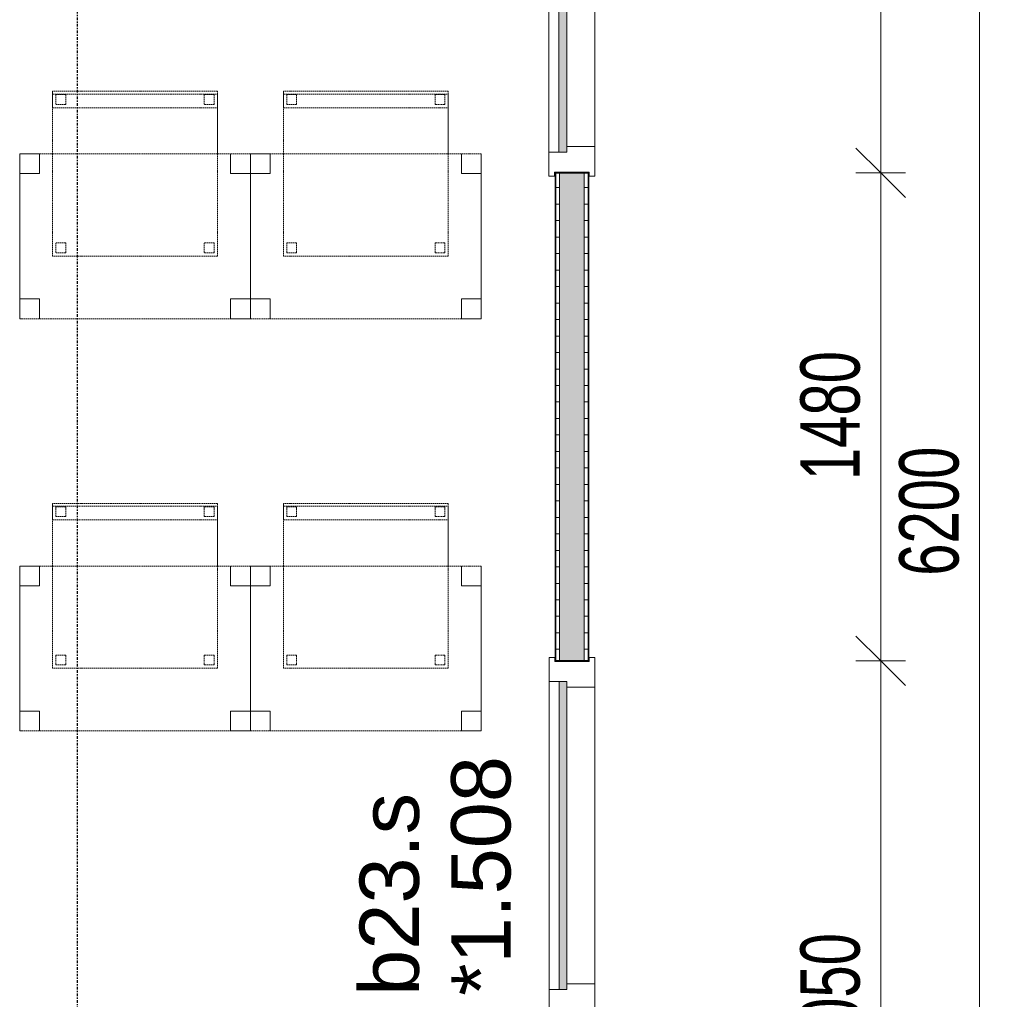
# Model space of a CAD drawing. Header units: millimetres. Extents: x -80560 to 110805, y -11020 to 52719.
# Tile 26 of 184: x 45520 to 48507, y 24274 to 27244. Entities that reach past the tile are written whole.
import ezdxf

# ---------------------------------------------------------------- set-up
doc = ezdxf.new("R2010")
doc.units = ezdxf.units.MM
doc.linetypes.add('CENTER2', pattern=[20, 8, -4, 4, -4])
doc.linetypes.add('DASHED2', pattern=[6, 4, -2])
for name, color, linetype, lineweight in [('A-ANNO-DIMS', 211, 'Continuous', 9), ('A-ANNO-DIMS-100', 211, 'Continuous', 9), ('A-DOOR', 31, 'Continuous', 18), ('A-GLAZ', 151, 'Continuous', 18), ('A-GLAZ-IDEN', 152, 'Continuous', 18), ('A-WALL', 113, 'Continuous', 35), ('A-WALL-PATT', 111, 'Continuous', 35), ('I-FURN', 30, 'Continuous', 18), ('I-WALL', 2, 'Continuous', 18), ('S-GRID', 1, 'Continuous', 9)]:
    doc.layers.add(name, color=color, linetype=linetype, lineweight=lineweight)
doc.styles.add('Arial', font='arial.ttf', dxfattribs={"height": 180})
doc.styles.add('Arial_5', font='arial.ttf', dxfattribs={"width": 0.7, "height": 180})
doc.dimstyles.new('n3o_1_8', dxfattribs={"dimscale": 304.8, "dimtxt": 183.646692, "dimasz": 0.492126, "dimexe": 0.246063, "dimexo": 0.0625, "dimgap": 0.032808, "dimtad": 1, "dimdec": 0, "dimdsep": 46, "dimtxsty": 'Arial_5', "dimblk1": 'OBLIQUE', "dimblk2": 'OBLIQUE', "dimsah": 1, "dimcen": 0.09, "dimdle": 0.246063, "dimazin": 0, "dimtfac": 1, "dimtdec": 4, "dimtix": 1, "dimtmove": 0, "dimatfit": 3, "dimfxl": 0.246063, "dimfxlon": 1, "dimtvp": 1, "dimtolj": 1, "dimtzin": 0, "dimarcsym": 2})
doc.dimstyles.new('n3o_1_8_3', dxfattribs={"dimscale": 304.8, "dimtxt": 183.646692, "dimasz": 0.492126, "dimexe": 0.246063, "dimexo": 0.0625, "dimgap": 0.032808, "dimtad": 1, "dimdec": 0, "dimdsep": 46, "dimtxsty": 'Arial_5', "dimblk1": 'OBLIQUE', "dimblk2": 'OBLIQUE', "dimsah": 1, "dimcen": 0.09, "dimdle": 0.246063, "dimazin": 0, "dimtfac": 1, "dimtdec": 4, "dimtix": 1, "dimtmove": 0, "dimatfit": 3, "dimfxl": 0.246063, "dimfxlon": 1, "dimtvp": 1, "dimtolj": 1, "dimtzin": 0, "dimarcsym": 2})
pattern_1 = [(0, (47144.82, 28035), (0, 50), [])]

# ---------------------------------------------------------------- blocks, each defined once
blk = doc.blocks.new('82_tafel1 - tafel 500x700 2-30664860-DO_01 eerste verdieping')
at = {"layer": 'I-FURN', "linetype": 'DASHED2'}
for p, q in [((-350, -250), (-350, 250)), ((-350, 250), (350, 250)), ((350, 250), (-350, 250)), ((-350, 250), (-350, -250)), ((-350, 250), (-350, 190)), ((-290, 250), (-350, 250)), ((-290, 190), (-290, 250)), ((-290, 250), (290, 250)), ((-290, 250), (-290, 190)), ((290, 250), (290, 190)), ((290, 190), (290, 250)), ((350, 250), (290, 250)), ((350, 250), (350, -250)), ((350, -250), (350, 250)), ((350, 190), (350, 250)), ((-350, -190), (-350, 190)), ((-350, 190), (-290, 190)), ((-290, 190), (-350, 190)), ((290, 190), (350, 190)), ((350, 190), (290, 190)), ((350, 190), (350, -190)), ((-290, -190), (-350, -190)), ((-350, -190), (-290, -190)), ((-350, -190), (-350, -250)), ((-290, -250), (-290, -190)), ((-290, -190), (-290, -250)), ((350, -190), (290, -190)), ((290, -190), (290, -250)), ((290, -250), (290, -190)), ((290, -190), (350, -190)), ((350, -250), (350, -190)), ((350, -250), (-350, -250)), ((-350, -250), (350, -250)), ((-350, -250), (-290, -250)), ((290, -250), (-290, -250)), ((290, -250), (350, -250))]:
    blk.add_line(p, q, dxfattribs=at)
blk = doc.blocks.new('82_zitmeubel - stoel 500x500-V51-DO_01 eerste verdieping')
at = {"layer": 'I-FURN', "linetype": 'DASHED2'}
for p, q in [((-192.1, 263), (-192.1, 73)), ((-192.1, 254.1), (-192.1, 263)), ((307.9, 263), (-192.1, 263)), ((307.9, 263), (-192.1, 263)), ((-192.1, 213), (-192.1, 254.1)), ((-192.1, 254.1), (307.9, 254.1)), ((-182.1, 252), (-182.1, 224)), ((-182.1, 224), (-182.1, 252)), ((-153.1, 253), (-181.1, 253)), ((-181.1, 253), (-153.1, 253)), ((-152.1, 224), (-152.1, 252)), ((-152.1, 252), (-152.1, 224)), ((267.9, 252), (267.9, 224)), ((267.9, 224), (267.9, 252)), ((296.9, 253), (268.9, 253)), ((268.9, 253), (296.9, 253)), ((297.9, 224), (297.9, 252)), ((297.9, 252), (297.9, 224)), ((307.9, 73), (307.9, 263)), ((307.9, 263), (307.9, 254.1)), ((307.9, 254.1), (307.9, 213)), ((-192.1, 73), (-192.1, 213)), ((-192.1, 213), (307.9, 213)), ((-181.1, 223), (-153.1, 223)), ((-153.1, 223), (-181.1, 223)), ((268.9, 223), (296.9, 223)), ((296.9, 223), (268.9, 223)), ((307.9, 213), (307.9, 73)), ((-192.1, 73), (-192.1, -237)), ((-192.1, -237), (-192.1, 73)), ((307.9, -237), (307.9, 73)), ((307.9, 73), (307.9, -237)), ((-182.1, -198), (-182.1, -226)), ((-182.1, -226), (-182.1, -198)), ((-153.1, -197), (-181.1, -197)), ((-181.1, -197), (-153.1, -197)), ((-152.1, -226), (-152.1, -198)), ((-152.1, -198), (-152.1, -226)), ((267.9, -198), (267.9, -226)), ((267.9, -226), (267.9, -198)), ((296.9, -197), (268.9, -197)), ((268.9, -197), (296.9, -197)), ((297.9, -226), (297.9, -198)), ((297.9, -198), (297.9, -226)), ((307.9, -237), (-192.1, -237)), ((307.9, -237), (-192.1, -237)), ((-181.1, -227), (-153.1, -227)), ((-153.1, -227), (-181.1, -227)), ((268.9, -227), (296.9, -227)), ((296.9, -227), (268.9, -227))]:
    blk.add_line(p, q, dxfattribs=at)
for centre, start, end in [((-181.1, 252), 90, 180), ((-181.1, 252), 135, 180), ((-181.1, 252), 90, 135), ((-153.1, 252), 0, 90), ((-153.1, 252), 75, 90), ((-153.1, 252), 30, 75), ((-153.1, 252), 0, 30), ((268.9, 252), 90, 180), ((268.9, 252), 135, 180), ((268.9, 252), 90, 135), ((296.9, 252), 75, 90), ((296.9, 252), 45, 90), ((296.9, 252), 60, 75), ((296.9, 252), 45, 60), ((296.9, 252), 30, 45), ((296.9, 252), 0, 45), ((296.9, 252), 0, 30), ((-181.1, 224), 180, 270), ((-181.1, 224), 180, 270), ((-153.1, 224), 270, 0), ((-153.1, 224), 270, 0), ((268.9, 224), 180, 270), ((268.9, 224), 180, 210), ((268.9, 224), 210, 255), ((268.9, 224), 255, 270), ((296.9, 224), 270, 0), ((296.9, 224), 270, 285), ((296.9, 224), 285, 330), ((296.9, 224), 330, 0), ((-181.1, -198), 90, 180), ((-181.1, -198), 150, 180), ((-181.1, -198), 120, 150), ((-181.1, -198), 90, 120), ((-153.1, -198), 0, 90), ((-153.1, -198), 0, 90), ((268.9, -198), 90, 180), ((268.9, -198), 150, 180), ((268.9, -198), 105, 150), ((268.9, -198), 90, 105), ((296.9, -198), 60, 90), ((296.9, -198), 0, 90), ((296.9, -198), 0, 60), ((-181.1, -226), 180, 270), ((-181.1, -226), 180, 270), ((-153.1, -226), 270, 0), ((-153.1, -226), 270, 0), ((268.9, -226), 180, 225), ((268.9, -226), 180, 270), ((268.9, -226), 225, 270), ((296.9, -226), 270, 0), ((296.9, -226), 270, 300), ((296.9, -226), 300, 345), ((296.9, -226), 345, 0)]:
    blk.add_arc(centre, 1, start, end, dxfattribs=at)
blk = doc.blocks.new('82_zitmeubel - stoel 500x500-V52-DO_01 eerste verdieping')
at = {"layer": 'I-FURN', "linetype": 'DASHED2'}
for p, q in [((-192.1, 263), (-192.1, 73)), ((-192.1, 254.1), (-192.1, 263)), ((307.9, 263), (-192.1, 263)), ((307.9, 263), (-192.1, 263)), ((-192.1, 213), (-192.1, 254.1)), ((-192.1, 254.1), (307.9, 254.1)), ((-182.1, 252), (-182.1, 224)), ((-182.1, 224), (-182.1, 252)), ((-153.1, 253), (-181.1, 253)), ((-181.1, 253), (-153.1, 253)), ((-152.1, 224), (-152.1, 252)), ((-152.1, 252), (-152.1, 224)), ((267.9, 252), (267.9, 224)), ((267.9, 224), (267.9, 252)), ((296.9, 253), (268.9, 253)), ((268.9, 253), (296.9, 253)), ((297.9, 224), (297.9, 252)), ((297.9, 252), (297.9, 224)), ((307.9, 73), (307.9, 263)), ((307.9, 263), (307.9, 254.1)), ((307.9, 254.1), (307.9, 213)), ((-192.1, 73), (-192.1, 213)), ((-192.1, 213), (307.9, 213)), ((-181.1, 223), (-153.1, 223)), ((-153.1, 223), (-181.1, 223)), ((268.9, 223), (296.9, 223)), ((296.9, 223), (268.9, 223)), ((307.9, 213), (307.9, 73)), ((-192.1, 73), (-192.1, -237)), ((-192.1, -237), (-192.1, 73)), ((307.9, -237), (307.9, 73)), ((307.9, 73), (307.9, -237)), ((-182.1, -198), (-182.1, -226)), ((-182.1, -226), (-182.1, -198)), ((-153.1, -197), (-181.1, -197)), ((-181.1, -197), (-153.1, -197)), ((-152.1, -226), (-152.1, -198)), ((-152.1, -198), (-152.1, -226)), ((267.9, -198), (267.9, -226)), ((267.9, -226), (267.9, -198)), ((296.9, -197), (268.9, -197)), ((268.9, -197), (296.9, -197)), ((297.9, -226), (297.9, -198)), ((297.9, -198), (297.9, -226)), ((307.9, -237), (-192.1, -237)), ((307.9, -237), (-192.1, -237)), ((-181.1, -227), (-153.1, -227)), ((-153.1, -227), (-181.1, -227)), ((268.9, -227), (296.9, -227)), ((296.9, -227), (268.9, -227))]:
    blk.add_line(p, q, dxfattribs=at)
for centre, start, end in [((-181.1, 252), 90, 180), ((-181.1, 252), 105, 180), ((-181.1, 252), 90, 105), ((-153.1, 252), 0, 90), ((-153.1, 252), 75, 90), ((-153.1, 252), 30, 75), ((-153.1, 252), 0, 30), ((268.9, 252), 90, 180), ((268.9, 252), 90, 180), ((296.9, 252), 0, 90), ((296.9, 252), 60, 90), ((296.9, 252), 15, 60), ((296.9, 252), 0, 15), ((-181.1, 224), 180, 270), ((-181.1, 224), 180, 270), ((-153.1, 224), 270, 0), ((-153.1, 224), 270, 315), ((-153.1, 224), 315, 0), ((268.9, 224), 180, 270), ((268.9, 224), 180, 240), ((268.9, 224), 240, 270), ((296.9, 224), 270, 0), ((296.9, 224), 270, 285), ((296.9, 224), 285, 345), ((296.9, 224), 345, 0), ((-181.1, -198), 90, 165), ((-181.1, -198), 90, 180), ((-181.1, -198), 165, 180), ((-153.1, -198), 0, 90), ((-153.1, -198), 0, 90), ((268.9, -198), 90, 180), ((268.9, -198), 90, 180), ((296.9, -198), 15, 90), ((296.9, -198), 0, 90), ((296.9, -198), 0, 15), ((-181.1, -226), 180, 195), ((-181.1, -226), 180, 270), ((-181.1, -226), 195, 255), ((-181.1, -226), 255, 270), ((-153.1, -226), 270, 0), ((-153.1, -226), 270, 300), ((-153.1, -226), 300, 0), ((268.9, -226), 180, 270), ((268.9, -226), 180, 270), ((296.9, -226), 270, 0), ((296.9, -226), 270, 285), ((296.9, -226), 285, 330), ((296.9, -226), 330, 345), ((296.9, -226), 345, 0)]:
    blk.add_arc(centre, 1, start, end, dxfattribs=at)
blk = doc.blocks.new('82_zitmeubel - stoel 500x500-V53-DO_01 eerste verdieping')
at = {"layer": 'I-FURN', "linetype": 'DASHED2'}
for p, q in [((-192.1, 263), (-192.1, 73)), ((-192.1, 254.1), (-192.1, 263)), ((307.9, 263), (-192.1, 263)), ((307.9, 263), (-192.1, 263)), ((-192.1, 213), (-192.1, 254.1)), ((-192.1, 254.1), (307.9, 254.1)), ((-182.1, 252), (-182.1, 224)), ((-182.1, 224), (-182.1, 252)), ((-153.1, 253), (-181.1, 253)), ((-181.1, 253), (-153.1, 253)), ((-152.1, 224), (-152.1, 252)), ((-152.1, 252), (-152.1, 224)), ((267.9, 252), (267.9, 224)), ((267.9, 224), (267.9, 252)), ((296.9, 253), (268.9, 253)), ((268.9, 253), (296.9, 253)), ((297.9, 224), (297.9, 252)), ((297.9, 252), (297.9, 224)), ((307.9, 73), (307.9, 263)), ((307.9, 263), (307.9, 254.1)), ((307.9, 254.1), (307.9, 213)), ((-192.1, 73), (-192.1, 213)), ((-192.1, 213), (307.9, 213)), ((-181.1, 223), (-153.1, 223)), ((-153.1, 223), (-181.1, 223)), ((268.9, 223), (296.9, 223)), ((296.9, 223), (268.9, 223)), ((307.9, 213), (307.9, 73)), ((-192.1, 73), (-192.1, -237)), ((-192.1, -237), (-192.1, 73)), ((307.9, -237), (307.9, 73)), ((307.9, 73), (307.9, -237)), ((-182.1, -198), (-182.1, -226)), ((-182.1, -226), (-182.1, -198)), ((-153.1, -197), (-181.1, -197)), ((-181.1, -197), (-153.1, -197)), ((-152.1, -226), (-152.1, -198)), ((-152.1, -198), (-152.1, -226)), ((267.9, -198), (267.9, -226)), ((267.9, -226), (267.9, -198)), ((296.9, -197), (268.9, -197)), ((268.9, -197), (296.9, -197)), ((297.9, -226), (297.9, -198)), ((297.9, -198), (297.9, -226)), ((307.9, -237), (-192.1, -237)), ((307.9, -237), (-192.1, -237)), ((-181.1, -227), (-153.1, -227)), ((-153.1, -227), (-181.1, -227)), ((268.9, -227), (296.9, -227)), ((296.9, -227), (268.9, -227))]:
    blk.add_line(p, q, dxfattribs=at)
for centre, start, end in [((-181.1, 252), 90, 180), ((-181.1, 252), 90, 180), ((-153.1, 252), 0, 90), ((-153.1, 252), 0, 90), ((268.9, 252), 90, 180), ((268.9, 252), 120, 165), ((268.9, 252), 165, 180), ((268.9, 252), 90, 120), ((296.9, 252), 75, 90), ((296.9, 252), 45, 90), ((296.9, 252), 60, 75), ((296.9, 252), 45, 60), ((296.9, 252), 30, 45), ((296.9, 252), 0, 45), ((296.9, 252), 0, 30), ((-181.1, 224), 180, 270), ((-181.1, 224), 180, 270), ((-153.1, 224), 270, 0), ((-153.1, 224), 270, 0), ((268.9, 224), 180, 270), ((268.9, 224), 180, 270), ((296.9, 224), 270, 0), ((296.9, 224), 270, 0), ((-181.1, -198), 90, 180), ((-181.1, -198), 135, 180), ((-181.1, -198), 90, 135), ((-153.1, -198), 0, 90), ((-153.1, -198), 0, 90), ((268.9, -198), 90, 180), ((268.9, -198), 105, 180), ((268.9, -198), 90, 105), ((296.9, -198), 30, 90), ((296.9, -198), 0, 90), ((296.9, -198), 0, 30), ((-181.1, -226), 180, 195), ((-181.1, -226), 180, 270), ((-181.1, -226), 195, 270), ((-153.1, -226), 270, 0), ((-153.1, -226), 270, 0), ((268.9, -226), 180, 270), ((268.9, -226), 180, 270), ((296.9, -226), 270, 0), ((296.9, -226), 270, 300), ((296.9, -226), 300, 0)]:
    blk.add_arc(centre, 1, start, end, dxfattribs=at)
blk = doc.blocks.new('82_zitmeubel - stoel 500x500-V54-DO_01 eerste verdieping')
at = {"layer": 'I-FURN', "linetype": 'DASHED2'}
for p, q in [((-192.1, 263), (-192.1, 73)), ((-192.1, 254.1), (-192.1, 263)), ((307.9, 263), (-192.1, 263)), ((307.9, 263), (-192.1, 263)), ((-192.1, 213), (-192.1, 254.1)), ((-192.1, 254.1), (307.9, 254.1)), ((-182.1, 252), (-182.1, 224)), ((-182.1, 224), (-182.1, 252)), ((-153.1, 253), (-181.1, 253)), ((-181.1, 253), (-153.1, 253)), ((-152.1, 224), (-152.1, 252)), ((-152.1, 252), (-152.1, 224)), ((267.9, 252), (267.9, 224)), ((267.9, 224), (267.9, 252)), ((296.9, 253), (268.9, 253)), ((268.9, 253), (296.9, 253)), ((297.9, 224), (297.9, 252)), ((297.9, 252), (297.9, 224)), ((307.9, 73), (307.9, 263)), ((307.9, 263), (307.9, 254.1)), ((307.9, 254.1), (307.9, 213)), ((-192.1, 73), (-192.1, 213)), ((-192.1, 213), (307.9, 213)), ((-181.1, 223), (-153.1, 223)), ((-153.1, 223), (-181.1, 223)), ((268.9, 223), (296.9, 223)), ((296.9, 223), (268.9, 223)), ((307.9, 213), (307.9, 73)), ((-192.1, 73), (-192.1, -237)), ((-192.1, -237), (-192.1, 73)), ((307.9, -237), (307.9, 73)), ((307.9, 73), (307.9, -237)), ((-182.1, -198), (-182.1, -226)), ((-182.1, -226), (-182.1, -198)), ((-153.1, -197), (-181.1, -197)), ((-181.1, -197), (-153.1, -197)), ((-152.1, -226), (-152.1, -198)), ((-152.1, -198), (-152.1, -226)), ((267.9, -198), (267.9, -226)), ((267.9, -226), (267.9, -198)), ((296.9, -197), (268.9, -197)), ((268.9, -197), (296.9, -197)), ((297.9, -226), (297.9, -198)), ((297.9, -198), (297.9, -226)), ((307.9, -237), (-192.1, -237)), ((307.9, -237), (-192.1, -237)), ((-181.1, -227), (-153.1, -227)), ((-153.1, -227), (-181.1, -227)), ((268.9, -227), (296.9, -227)), ((296.9, -227), (268.9, -227))]:
    blk.add_line(p, q, dxfattribs=at)
for centre, start, end in [((-181.1, 252), 90, 180), ((-181.1, 252), 90, 180), ((-153.1, 252), 0, 90), ((-153.1, 252), 0, 90), ((268.9, 252), 90, 180), ((268.9, 252), 90, 180), ((296.9, 252), 0, 90), ((296.9, 252), 0, 90), ((-181.1, 224), 180, 270), ((-181.1, 224), 180, 270), ((-153.1, 224), 270, 0), ((-153.1, 224), 270, 0), ((268.9, 224), 180, 270), ((268.9, 224), 180, 270), ((296.9, 224), 270, 0), ((296.9, 224), 270, 0), ((-181.1, -198), 90, 180), ((-181.1, -198), 150, 180), ((-181.1, -198), 90, 150), ((-153.1, -198), 0, 90), ((-153.1, -198), 0, 90), ((268.9, -198), 90, 180), ((268.9, -198), 90, 180), ((296.9, -198), 0, 90), ((296.9, -198), 0, 90), ((-181.1, -226), 180, 195), ((-181.1, -226), 180, 270), ((-181.1, -226), 195, 210), ((-181.1, -226), 210, 225), ((-181.1, -226), 225, 270), ((-153.1, -226), 270, 0), ((-153.1, -226), 270, 315), ((-153.1, -226), 315, 0), ((268.9, -226), 180, 270), ((268.9, -226), 180, 270), ((296.9, -226), 270, 0), ((296.9, -226), 270, 0)]:
    blk.add_arc(centre, 1, start, end, dxfattribs=at)
blk = doc.blocks.new('32_n3o_deur_enkel met zijlicht - 90x139_17_K_930_2410x2070_deur glasstrook-33349586-DO_01 eerste verdieping')
at = {"layer": 'A-GLAZ'}
for p, q in [((-1035, 70), (-945, 70)), ((-1035, 53), (-1035, 70)), ((-945, 70), (-945, -15)), ((-45, 70), (-945, 70)), ((-45, 70), (45, 70)), ((-45, -15), (-45, 70)), ((45, 70), (45, -15)), ((945, 70), (1035, 70)), ((945, -15), (945, 70)), ((1035, 70), (1035, 53)), ((-1023, 53), (-1035, 53)), ((-1023, -52), (-1023, 53)), ((1023, 53), (1023, -52)), ((1035, 53), (1023, 53)), ((-1035, -52), (-1023, -52)), ((-1035, -69), (-1035, -52)), ((-962, -39), (-962, -69)), ((-28, -69), (-28, -39)), ((28, -55), (28, -69)), ((962, -69), (962, -55)), ((1023, -52), (1035, -52)), ((1035, -52), (1035, -69)), ((-962, -69), (-1035, -69)), ((-962, -69), (-28, -69)), ((28, -69), (-28, -69)), ((1035, -69), (962, -69))]:
    blk.add_line(p, q, dxfattribs=at)
blk = doc.blocks.new('30_n3o_raam_vast - 24mm-31742711-DO_01 eerste verdieping')
at = {"layer": 'A-DOOR'}
blk.add_hatch(color=256, dxfattribs=at).paths.add_polyline_path([(-934, -24), (0, -24), (0, 0), (-934, 0)], flags=0)
for p, q in [((-934, -24), (-934, 0)), ((-934, 0), (0, 0)), ((0, 0), (0, -24)), ((0, -24), (-934, -24))]:
    blk.add_line(p, q, dxfattribs=at)
blk = doc.blocks.new('32_n3o_raam_h1xb2 - 90x139_25_K_2410x2070-32170730-DO_01 eerste verdieping')
at = {"layer": 'A-GLAZ'}
for p, q in [((-1035, 69.5), (-1035, 52.5)), ((-962, 69.5), (-1035, 69.5)), ((-962, 39.5), (-962, 69.5)), ((-962, 69.5), (-28, 69.5)), ((28, 69.5), (-28, 69.5)), ((-28, 69.5), (-28, 39.5)), ((28, 39.5), (28, 69.5)), ((28, 69.5), (962, 69.5)), ((1035, 69.5), (962, 69.5)), ((962, 69.5), (962, 39.5)), ((1035, 52.5), (1035, 69.5)), ((-1035, 52.5), (-1023, 52.5)), ((-1023, 52.5), (-1023, -52.5)), ((1023, -52.5), (1023, 52.5)), ((1023, 52.5), (1035, 52.5)), ((-945, -69.5), (-945, 15.5)), ((-45, 15.5), (-45, -69.5)), ((45, -69.5), (45, 15.5)), ((945, 15.5), (945, -69.5)), ((-1023, -52.5), (-1035, -52.5)), ((-1035, -52.5), (-1035, -69.5)), ((1035, -52.5), (1023, -52.5)), ((1035, -69.5), (1035, -52.5)), ((-1035, -69.5), (-945, -69.5)), ((-45, -69.5), (-945, -69.5)), ((-45, -69.5), (45, -69.5)), ((945, -69.5), (45, -69.5)), ((945, -69.5), (1035, -69.5))]:
    blk.add_line(p, q, dxfattribs=at)
blk = doc.blocks.new('30_n3o_raam_vast - 24mm-31742709-DO_01 eerste verdieping')
at = {"layer": 'A-DOOR'}
blk.add_hatch(color=256, dxfattribs=at).paths.add_polyline_path([(0, 24), (-934, 24), (-934, 0), (0, 0)], flags=0)
for p, q in [((0, 24), (-934, 24)), ((-934, 24), (-934, 0)), ((-934, 0), (0, 0)), ((0, 0), (0, 24))]:
    blk.add_line(p, q, dxfattribs=at)
blk = doc.blocks.new('DIMBLOCK332-DO_01 eerste verdieping')
at = {"layer": 'A-ANNO-DIMS-100'}
for p, q in [((48431.6, 28850), (48356.6, 28925)), ((48356.6, 28850), (48506.6, 28850)), ((48431.6, 28850), (48356.6, 28850)), ((48431.6, 28850), (48431.6, 22650)), ((48431.6, 28850), (48506.6, 28775)), ((48431.6, 22650), (48356.6, 22725)), ((48356.6, 22650), (48506.6, 22650)), ((48431.6, 22650), (48356.6, 22650)), ((48431.6, 22650), (48506.6, 22575))]:
    blk.add_line(p, q, dxfattribs=at)
at = {"layer": 'A-ANNO-DIMS-100', "color": 0, "insert": (48187.9, 25557.9), "char_height": 180, "width": 461.094, "attachment_point": 1, "rotation": 90, "line_spacing_factor": 0.941778, "style": 'Arial_5'}
blk.add_mtext('6200', dxfattribs=at)
blk = doc.blocks.new('_Oblique')
at = {"color": 0, "linetype": 'ByBlock', "lineweight": -2}
blk.add_line((-0.5, -0.5), (0.5, 0.5), dxfattribs=at)
blk = doc.blocks.new('DIMBLOCK408-DO_01 eerste verdieping')
at = {"layer": 'A-ANNO-DIMS-100'}
for p, q in [((48131.6, 25300), (48056.6, 25375)), ((48056.6, 25300), (48206.6, 25300)), ((48131.6, 25300), (48056.6, 25300)), ((48131.6, 23250), (48131.6, 25300)), ((48131.6, 25300), (48206.6, 25225)), ((48131.6, 23250), (48056.6, 23325)), ((48056.6, 23250), (48206.6, 23250)), ((48131.6, 23250), (48056.6, 23250)), ((48131.6, 23250), (48206.6, 23175))]:
    blk.add_line(p, q, dxfattribs=at)
at = {"layer": 'A-ANNO-DIMS-100', "color": 0, "insert": (47887.9, 24082.9), "char_height": 180, "width": 461.094, "attachment_point": 1, "rotation": 90, "line_spacing_factor": 0.941778, "style": 'Arial_5'}
blk.add_mtext('2050', dxfattribs=at)
blk = doc.blocks.new('DIMBLOCK409-DO_01 eerste verdieping')
at = {"layer": 'A-ANNO-DIMS-100'}
for p, q in [((48131.6, 26780), (48056.6, 26855)), ((48056.6, 26780), (48206.6, 26780)), ((48131.6, 26780), (48056.6, 26780)), ((48131.6, 25300), (48131.6, 26780)), ((48131.6, 26780), (48206.6, 26705)), ((48131.6, 25300), (48056.6, 25375)), ((48056.6, 25300), (48206.6, 25300)), ((48131.6, 25300), (48056.6, 25300)), ((48131.6, 25300), (48206.6, 25225))]:
    blk.add_line(p, q, dxfattribs=at)
at = {"layer": 'A-ANNO-DIMS-100', "color": 0, "insert": (47887.9, 25847.9), "char_height": 180, "width": 461.094, "attachment_point": 1, "rotation": 90, "line_spacing_factor": 0.941778, "style": 'Arial_5'}
blk.add_mtext('1480', dxfattribs=at)
blk = doc.blocks.new('DIMBLOCK410-DO_01 eerste verdieping')
at = {"layer": 'A-ANNO-DIMS-100'}
for p, q in [((48131.6, 28830), (48056.6, 28905)), ((48056.6, 28830), (48206.6, 28830)), ((48131.6, 28830), (48056.6, 28830)), ((48131.6, 26780), (48131.6, 28830)), ((48131.6, 28830), (48206.6, 28755)), ((48131.6, 26780), (48056.6, 26855)), ((48056.6, 26780), (48206.6, 26780)), ((48131.6, 26780), (48056.6, 26780)), ((48131.6, 26780), (48206.6, 26705))]:
    blk.add_line(p, q, dxfattribs=at)
at = {"layer": 'A-ANNO-DIMS-100', "color": 0, "insert": (47887.9, 27612.9), "char_height": 180, "width": 461.094, "attachment_point": 1, "rotation": 90, "line_spacing_factor": 0.941778, "style": 'Arial_5'}
blk.add_mtext('2050', dxfattribs=at)

msp = doc.modelspace()

# ---------------------------------------------------------------- hatches: boundary and pattern name
at = {"layer": 'A-WALL-PATT', "lineweight": 18}
h = msp.add_hatch(dxfattribs=at)
h.set_pattern_fill('FP_79', color=256, angle=90, style=0, pattern_type=2)
h.set_pattern_definition(pattern_1)
h.paths.add_polyline_path([(47244.8, 20832.5), (47244.8, 21320), (47232.3, 21320), (47232.3, 20832.5)], flags=0)
h.paths.add_polyline_path([(47244.8, 22380), (47244.8, 23250), (47232.3, 23250), (47232.3, 22380)], flags=0)
h.paths.add_polyline_path([(47232.3, 25300), (47244.8, 25300), (47244.8, 26780), (47232.3, 26780), (47232.3, 25585.7)], flags=0)
h.paths.add_polyline_path([(47232.3, 28830), (47244.8, 28830), (47244.8, 28970), (47232.3, 28970), (47232.3, 28918.3)], flags=0)
h.paths.add_polyline_path([(47232.3, 31020), (47244.8, 31020), (47244.8, 32500), (47232.3, 32500), (47232.3, 32251)], flags=0)
h.paths.add_polyline_path([(47244.8, 34550), (47244.8, 35237.5), (47232.3, 35237.5), (47232.3, 34550)], flags=0)
at = {"layer": 'A-WALL-PATT', "lineweight": 5}
h = msp.add_hatch(color=256, dxfattribs=at)
h.paths.add_polyline_path([(47157.3, 20907.5), (47232.3, 20907.5), (47232.3, 21320), (47157.3, 21320), (47157.3, 20920)], flags=0)
h.paths.add_polyline_path([(47232.3, 22380), (47232.3, 23250), (47157.3, 23250), (47157.3, 22380), (47168.7, 22380)], flags=0)
h.paths.add_polyline_path([(47157.3, 25300), (47232.3, 25300), (47232.3, 26780), (47157.3, 26780), (47157.3, 25585.7)], flags=0)
h.paths.add_polyline_path([(47232.3, 28830), (47232.3, 28970), (47157.3, 28970), (47157.3, 28830)], flags=0)
h.paths.add_polyline_path([(47232.3, 31020), (47232.3, 32500), (47157.3, 32500), (47157.3, 31020)], flags=0)
h.paths.add_polyline_path([(47157.3, 34550), (47232.3, 34550), (47232.3, 35162.5), (47157.3, 35162.5), (47157.3, 34917.1)], flags=0)
at = {"layer": 'A-WALL-PATT', "lineweight": 18}
h = msp.add_hatch(dxfattribs=at)
h.set_pattern_fill('FP_79', color=256, angle=90, style=0, pattern_type=2)
h.set_pattern_definition(pattern_1)
h.paths.add_polyline_path([(47157.3, 20920), (47157.3, 21320), (47144.8, 21320), (47144.8, 20920)], flags=0)
h.paths.add_polyline_path([(47144.8, 22380), (47157.3, 22380), (47157.3, 22562.5), (47144.8, 22562.5), (47144.8, 22550)], flags=0)
h.paths.add_polyline_path([(47144.8, 22637.5), (47157.3, 22637.5), (47157.3, 23250), (47144.8, 23250), (47144.8, 22650)], flags=0)
h.paths.add_polyline_path([(47157.3, 25300), (47157.3, 26780), (47144.8, 26780), (47144.8, 25300)], flags=0)
h.paths.add_polyline_path([(47144.8, 28830), (47157.3, 28830), (47157.3, 28862.5), (47144.8, 28862.5), (47144.8, 28850)], flags=0)
h.paths.add_polyline_path([(47157.3, 28937.5), (47157.3, 28970), (47144.8, 28970), (47144.8, 28937.5)], flags=0)
h.paths.add_polyline_path([(47144.8, 31020), (47157.3, 31020), (47157.3, 32500), (47144.8, 32500), (47144.8, 32251)], flags=0)
h.paths.add_polyline_path([(47157.3, 34550), (47157.3, 35150), (47144.8, 35150), (47144.8, 34550)], flags=0)

# ---------------------------------------------------------------- linework, layer by layer
at = {"layer": 'A-WALL', "lineweight": 18}
for p, q in [((47157.3, 26780), (47157.3, 25300)), ((47232.3, 26780), (47232.3, 25300))]:
    msp.add_line(p, q, dxfattribs=at)
at = {"layer": 'I-WALL', "lineweight": 35}
for p, q in [((47244.8, 26780), (47144.8, 26780)), ((47144.8, 26780), (47144.8, 25300)), ((47244.8, 25300), (47244.8, 26780)), ((47144.8, 25300), (47244.8, 25300))]:
    msp.add_line(p, q, dxfattribs=at)
at = {"layer": 'S-GRID', "linetype": 'CENTER2', "lineweight": 25}
msp.add_line((45694.8, 4383.3), (45694.8, 52119.1), dxfattribs=at)

# ---------------------------------------------------------------- block references
at = {"layer": 'A-DOOR'}
for name, p, rotation in [('30_n3o_raam_vast - 24mm-31742709-DO_01 eerste verdieping', (47179.3, 27777), 90), ('30_n3o_raam_vast - 24mm-31742711-DO_01 eerste verdieping', (47179.8, 24303), 270)]:
    msp.add_blockref(name, p, dxfattribs=dict(at, rotation=rotation))
at = {"layer": 'A-GLAZ'}
for name, p, rotation in [('32_n3o_raam_h1xb2 - 90x139_25_K_2410x2070-32170730-DO_01 eerste verdieping', (47194.8, 27805), 90), ('32_n3o_deur_enkel met zijlicht - 90x139_17_K_930_2410x2070_deur glasstrook-33349586-DO_01 eerste verdieping', (47194.8, 24275), 270)]:
    msp.add_blockref(name, p, dxfattribs=dict(at, rotation=rotation))
at = {"layer": 'I-FURN', "linetype": 'DASHED2'}
for name, p in [('82_zitmeubel - stoel 500x500-V51-DO_01 eerste verdieping', (45811.9, 26764.5)), ('82_zitmeubel - stoel 500x500-V52-DO_01 eerste verdieping', (46511.9, 26764.5)), ('82_tafel1 - tafel 500x700 2-30664860-DO_01 eerste verdieping', (45869.8, 26587.5)), ('82_tafel1 - tafel 500x700 2-30664860-DO_01 eerste verdieping', (46569.8, 26587.5)), ('82_zitmeubel - stoel 500x500-V53-DO_01 eerste verdieping', (45811.9, 25514.5)), ('82_zitmeubel - stoel 500x500-V54-DO_01 eerste verdieping', (46511.9, 25514.5)), ('82_tafel1 - tafel 500x700 2-30664860-DO_01 eerste verdieping', (45869.8, 25337.5)), ('82_tafel1 - tafel 500x700 2-30664860-DO_01 eerste verdieping', (46569.8, 25337.5))]:
    msp.add_blockref(name, p, dxfattribs=at)

# ---------------------------------------------------------------- texts
at = {"layer": 'A-GLAZ-IDEN', "lineweight": 9, "char_height": 180, "attachment_point": 1, "rotation": 90, "style": 'Arial'}
for s, insert, width in [('*1.508', (46828.7, 24284.2), 865.822), ('b23.s', (46550.9, 24284.2), 729.536)]:
    msp.add_mtext(s, dxfattribs=dict(at, insert=insert, width=width))

# ---------------------------------------------------------------- dimensions: what is measured, and where the dimension line sits
at = {"layer": 'A-ANNO-DIMS'}
for base, p1, p2, dimstyle, override, picture, middle in [((48431.6, 22650), (48356.6, 28850), (48356.6, 22650), 'n3o_1_8', {"dimpost": '<>', "dimfxl": 6200}, 'DIMBLOCK332-DO_01 eerste verdieping', (48329.7, 25750)), ((48131.6, 28830), (48056.6, 26780), (48056.6, 28830), 'n3o_1_8_3', {"dimpost": '<>', "dimfxl": 2050}, 'DIMBLOCK410-DO_01 eerste verdieping', (48029.7, 27805)), ((48131.6, 26780), (48056.6, 25300), (48056.6, 26780), 'n3o_1_8_3', {"dimpost": '<>', "dimfxl": 1480}, 'DIMBLOCK409-DO_01 eerste verdieping', (48029.7, 26040)), ((48131.6, 25300), (48056.6, 23250), (48056.6, 25300), 'n3o_1_8_3', {"dimpost": '<>', "dimfxl": 2050}, 'DIMBLOCK408-DO_01 eerste verdieping', (48029.7, 24275))]:
    dim = msp.add_linear_dim(base=base, p1=p1, p2=p2, angle=90, dimstyle=dimstyle, override=override, dxfattribs=at)
    dim.commit()
    dim.dimension.update_dxf_attribs({"geometry": picture, "text_midpoint": middle})

doc.saveas('drawing.dxf')
